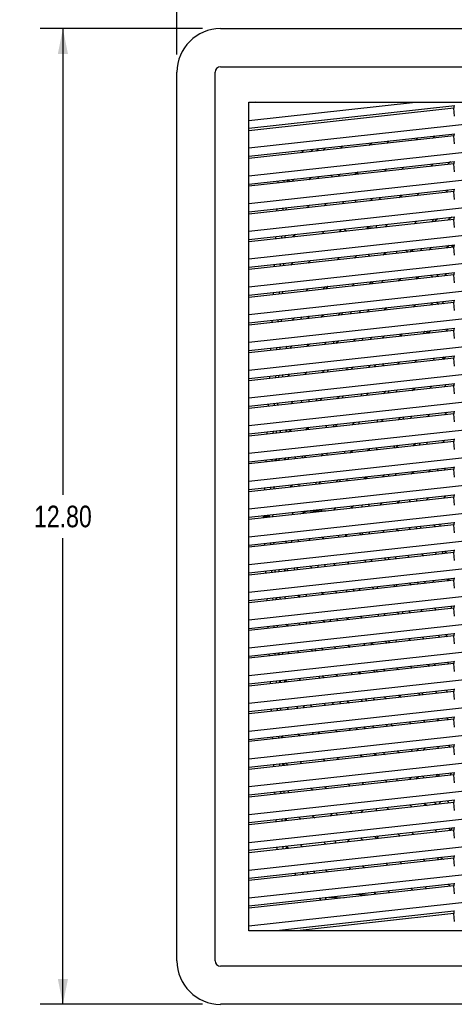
# Model space of a CAD drawing. Header units: inches. Extents: x 0 to 56.7, y 0 to 36.7.
# Tile 5 of 22: x 11 to 16.7, y 11.4 to 24.3. Entities that reach past the tile are written whole.
import ezdxf

# ---------------------------------------------------------------- set-up
doc = ezdxf.new("R2010")
doc.units = ezdxf.units.IN
doc.header["$LTSCALE"] = 3.116667
doc.header["$MEASUREMENT"] = 0
doc.layers.get('0').update_dxf_attribs({"linetype": 'CONTINUOUS'})
doc.styles.get("Standard").update_dxf_attribs({"font": 'txt', "width": 0.8})
doc.dimstyles.new('DIMSTYLE_1', dxfattribs={"dimtxt": 0.283333, "dimasz": 0.333333, "dimexe": 0.09, "dimexo": 0.07, "dimgap": 0.0425, "dimtad": 0, "dimtih": 1, "dimtoh": 1, "dimzin": 4, "dimdsep": 46, "dimtxsty": 'Standard', "dimblk": '_FILLED', "dimblk1": '_FILLED', "dimblk2": '_FILLED', "dimcen": 0.09, "dimadec": 0, "dimazin": 0, "dimtfac": 1, "dimtofl": 0, "dimtmove": 0, "dimatfit": 3, "dimldrblk": '_FILLED', "dimfxl": 0, "dimtolj": 1, "dimtzin": 4, "dimarcsym": 0})

# ---------------------------------------------------------------- blocks, each defined once
blk = doc.blocks.new('_FILLED')
at = {"color": 0, "linetype": 'ByBlock'}
blk.add_solid([(0, 0), (-1, 0.2), (-1, -0.2)], dxfattribs=at)
blk = doc.blocks.new('*D1')
at = {"color": 2, "linetype": 'Continuous'}
for p, q in [((13.047, 23.872), (13.047, 25.502)), ((25.842, 23.872), (25.842, 25.502)), ((13.047, 25.202), (18.736, 25.202)), ((25.842, 25.202), (20.153, 25.202))]:
    blk.add_line(p, q, dxfattribs=at)
at = {"color": 2, "linetype": 'Continuous', "xscale": 0.3333333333, "yscale": 0.3333333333, "zscale": 0.3333333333, "rotation": 180}
blk.add_blockref('_FILLED', (13.047, 25.202), dxfattribs=at)
at = {"color": 2, "linetype": 'Continuous', "xscale": 0.3333333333, "yscale": 0.3333333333, "zscale": 0.3333333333}
blk.add_blockref('_FILLED', (25.842, 25.202), dxfattribs=at)
at = {"color": 2, "linetype": 'Continuous', "insert": (19.444, 25.343), "char_height": 0.2833, "width": 1.13333, "attachment_point": 2, "line_spacing_factor": 0.9}
blk.add_mtext('12.80', dxfattribs=at)
blk = doc.blocks.new('*D2')
at = {"color": 2, "linetype": 'Continuous'}
for p, q in [((13.384, 24.21), (11.25, 24.21)), ((11.55, 24.21), (11.55, 18.096)), ((11.55, 11.415), (11.55, 17.529)), ((13.384, 11.415), (11.25, 11.415))]:
    blk.add_line(p, q, dxfattribs=at)
at = {"color": 2, "linetype": 'Continuous', "xscale": 0.3333333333, "yscale": 0.3333333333, "zscale": 0.3333333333}
for p, rotation in [((11.55, 24.21), 90), ((11.55, 11.415), 270)]:
    blk.add_blockref('_FILLED', p, dxfattribs=dict(at, rotation=rotation))
at = {"color": 2, "linetype": 'Continuous', "insert": (11.55, 17.954), "char_height": 0.2833, "width": 1.13333, "attachment_point": 2, "line_spacing_factor": 0.9}
blk.add_mtext('12.80', dxfattribs=at)

msp = doc.modelspace()

# ---------------------------------------------------------------- linework, layer by layer
at = {"color": 6, "linetype": 'Continuous'}
for p, q in [((13.618, 24.21), (25.271, 24.21)), ((13.047, 11.985), (13.047, 23.639)), ((13.547, 11.985), (13.547, 23.639)), ((13.618, 23.71), (25.271, 23.71)), ((13.992, 12.379), (13.992, 23.245)), ((13.992, 23.245), (24.897, 23.245)), ((13.992, 23.006), (16.179, 23.245)), ((14.084, 23.245), (13.992, 23.235)), ((19.444, 23.239), (13.992, 22.642)), ((16.693, 23.196), (13.992, 22.901)), ((16.683, 23.166), (13.992, 22.871)), ((16.683, 23.196), (16.683, 23.166)), ((16.688, 23.061), (16.683, 23.166)), ((19.444, 22.875), (13.992, 22.277)), ((13.992, 22.536), (16.693, 22.832)), ((16.683, 22.802), (13.992, 22.507)), ((15.829, 22.738), (15.796, 22.704)), ((16.177, 22.746), (16.21, 22.779)), ((16.435, 22.804), (16.402, 22.771)), ((16.683, 22.832), (16.683, 22.802)), ((16.688, 22.697), (16.683, 22.802)), ((14.71, 22.615), (14.677, 22.582)), ((14.835, 22.629), (14.802, 22.596)), ((14.877, 22.604), (14.91, 22.637)), ((14.964, 22.613), (14.997, 22.646)), ((15.222, 22.671), (15.189, 22.638)), ((15.57, 22.68), (15.604, 22.713)), ((19.444, 22.51), (13.992, 21.913)), ((13.992, 22.172), (16.693, 22.468)), ((16.683, 22.468), (16.683, 22.437)), ((16.683, 22.437), (13.992, 22.143)), ((15.768, 22.337), (15.801, 22.37)), ((16.026, 22.395), (15.993, 22.362)), ((16.374, 22.404), (16.408, 22.437)), ((16.633, 22.461), (16.6, 22.428)), ((16.688, 22.332), (16.683, 22.437)), ((14.373, 22.214), (14.371, 22.184)), ((14.452, 22.223), (14.451, 22.193)), ((14.498, 22.198), (14.499, 22.226)), ((14.528, 22.201), (14.499, 22.227)), ((14.555, 22.204), (14.588, 22.238)), ((14.813, 22.262), (14.78, 22.229)), ((14.913, 22.244), (14.886, 22.27)), ((15.067, 22.29), (15.094, 22.263)), ((15.161, 22.271), (15.195, 22.304)), ((15.42, 22.329), (15.387, 22.295)), ((15.412, 22.321), (15.431, 22.3)), ((19.444, 22.146), (13.992, 21.549)), ((13.992, 21.808), (16.693, 22.104)), ((16.572, 22.061), (16.605, 22.094)), ((16.683, 22.104), (16.683, 22.073)), ((16.683, 22.073), (13.992, 21.778)), ((15.394, 21.932), (15.394, 21.962)), ((15.617, 21.986), (15.584, 21.953)), ((15.698, 21.995), (15.722, 21.968)), ((15.965, 21.995), (15.999, 22.028)), ((16.224, 22.052), (16.191, 22.019)), ((16.688, 21.968), (16.683, 22.073)), ((14.357, 21.848), (14.356, 21.818)), ((14.436, 21.857), (14.435, 21.827)), ((14.482, 21.832), (14.483, 21.862)), ((14.753, 21.862), (14.786, 21.895)), ((15.011, 21.92), (14.978, 21.886)), ((15.241, 21.915), (15.215, 21.942)), ((19.444, 21.782), (13.992, 21.185)), ((13.992, 21.444), (16.693, 21.74)), ((16.683, 21.709), (13.992, 21.414)), ((16.421, 21.71), (16.388, 21.677)), ((16.683, 21.74), (16.683, 21.709)), ((16.688, 21.604), (16.683, 21.709)), ((15.208, 21.577), (15.175, 21.544)), ((15.267, 21.554), (15.237, 21.58)), ((15.535, 21.583), (15.554, 21.602)), ((15.564, 21.593), (15.543, 21.614)), ((15.557, 21.586), (15.564, 21.593)), ((15.564, 21.593), (15.564, 21.593)), ((15.621, 21.593), (15.564, 21.593)), ((15.815, 21.644), (15.782, 21.61)), ((16.163, 21.652), (16.196, 21.685)), ((14.341, 21.482), (14.34, 21.452)), ((14.42, 21.491), (14.419, 21.461)), ((14.466, 21.466), (14.467, 21.496)), ((14.602, 21.511), (14.569, 21.478)), ((14.95, 21.519), (14.983, 21.552)), ((19.444, 21.418), (13.992, 20.821)), ((13.992, 21.08), (16.693, 21.376)), ((16.683, 21.345), (13.992, 21.05)), ((16.124, 21.313), (16.151, 21.287)), ((16.266, 21.299), (16.24, 21.326)), ((16.361, 21.31), (16.394, 21.343)), ((16.619, 21.367), (16.586, 21.334)), ((16.683, 21.376), (16.683, 21.345)), ((16.688, 21.24), (16.683, 21.345)), ((15.148, 21.177), (15.181, 21.21)), ((15.406, 21.235), (15.373, 21.201)), ((15.754, 21.243), (15.787, 21.276)), ((15.934, 21.263), (15.934, 21.291)), ((16.052, 21.305), (16.078, 21.279)), ((19.444, 21.054), (13.992, 20.457)), ((14.325, 21.116), (14.324, 21.086)), ((14.404, 21.125), (14.403, 21.095)), ((14.45, 21.1), (14.451, 21.13)), ((14.541, 21.11), (14.574, 21.143)), ((14.799, 21.168), (14.766, 21.135)), ((13.992, 20.715), (16.693, 21.011)), ((16.683, 20.981), (13.992, 20.686)), ((15.952, 20.901), (15.985, 20.934)), ((16.204, 20.953), (16.177, 20.925)), ((16.204, 20.958), (16.204, 20.953)), ((16.204, 20.953), (16.204, 20.953)), ((16.226, 20.931), (16.204, 20.953)), ((16.38, 20.977), (16.406, 20.95)), ((16.453, 20.985), (16.479, 20.958)), ((16.558, 20.967), (16.591, 21)), ((16.578, 20.987), (16.568, 20.998)), ((16.683, 21.011), (16.683, 20.981)), ((16.688, 20.876), (16.683, 20.981)), ((14.739, 20.768), (14.772, 20.801)), ((14.997, 20.826), (14.964, 20.792)), ((15.345, 20.834), (15.378, 20.867)), ((15.603, 20.892), (15.57, 20.859)), ((19.444, 20.69), (13.992, 20.092)), ((14.309, 20.75), (14.308, 20.721)), ((14.388, 20.759), (14.387, 20.729)), ((14.434, 20.734), (14.435, 20.764)), ((13.992, 20.351), (16.693, 20.647)), ((16.683, 20.617), (13.992, 20.322)), ((15.801, 20.549), (15.768, 20.516)), ((16.149, 20.558), (16.182, 20.591)), ((16.407, 20.616), (16.374, 20.583)), ((16.455, 20.621), (16.481, 20.594)), ((16.554, 20.602), (16.527, 20.629)), ((16.683, 20.647), (16.683, 20.617)), ((16.688, 20.512), (16.683, 20.617)), ((14.588, 20.417), (14.555, 20.383)), ((14.936, 20.425), (14.969, 20.458)), ((15.194, 20.483), (15.161, 20.45)), ((15.543, 20.492), (15.576, 20.525)), ((19.444, 20.325), (13.992, 19.728)), ((13.992, 19.987), (16.693, 20.283)), ((14.293, 20.384), (14.292, 20.355)), ((14.372, 20.393), (14.371, 20.363)), ((14.418, 20.369), (14.419, 20.398)), ((16.605, 20.273), (16.572, 20.24)), ((16.683, 20.283), (16.683, 20.252)), ((16.683, 20.252), (13.992, 19.958)), ((15.74, 20.149), (15.773, 20.182)), ((15.998, 20.207), (15.965, 20.174)), ((16.347, 20.216), (16.38, 20.249)), ((16.688, 20.147), (16.683, 20.252)), ((14.277, 20.018), (14.276, 19.989)), ((14.356, 20.027), (14.355, 19.997)), ((14.402, 20.003), (14.404, 20.032)), ((14.527, 20.016), (14.56, 20.049)), ((14.785, 20.074), (14.752, 20.041)), ((15.134, 20.083), (15.167, 20.116)), ((15.392, 20.141), (15.359, 20.107)), ((19.444, 19.961), (13.992, 19.364)), ((13.992, 19.623), (16.693, 19.919)), ((16.683, 19.888), (13.992, 19.593)), ((16.544, 19.873), (16.577, 19.906)), ((16.683, 19.919), (16.683, 19.888)), ((16.688, 19.783), (16.683, 19.888)), ((15.331, 19.74), (15.364, 19.773)), ((15.589, 19.798), (15.556, 19.765)), ((15.938, 19.807), (15.971, 19.84)), ((16.196, 19.864), (16.163, 19.831)), ((14.261, 19.652), (14.26, 19.623)), ((14.34, 19.661), (14.339, 19.631)), ((14.386, 19.637), (14.388, 19.666)), ((14.434, 19.671), (14.433, 19.642)), ((14.512, 19.65), (14.513, 19.68)), ((14.516, 19.68), (14.514, 19.651)), ((14.725, 19.674), (14.758, 19.707)), ((14.983, 19.732), (14.95, 19.698)), ((19.444, 19.597), (13.992, 19)), ((13.992, 19.259), (16.693, 19.555)), ((16.683, 19.524), (13.992, 19.229)), ((16.393, 19.522), (16.36, 19.489)), ((16.683, 19.555), (16.683, 19.524)), ((16.688, 19.419), (16.683, 19.524)), ((15.181, 19.389), (15.147, 19.356)), ((15.529, 19.398), (15.562, 19.431)), ((15.787, 19.455), (15.754, 19.422)), ((16.135, 19.464), (16.168, 19.497)), ((14.245, 19.287), (14.244, 19.257)), ((14.324, 19.295), (14.323, 19.266)), ((14.37, 19.271), (14.372, 19.3)), ((14.574, 19.323), (14.541, 19.289)), ((14.922, 19.331), (14.955, 19.364)), ((19.444, 19.233), (13.992, 18.636)), ((13.992, 18.895), (16.683, 19.189)), ((16.683, 19.16), (13.992, 18.865)), ((15.985, 19.113), (15.951, 19.08)), ((16.333, 19.121), (16.366, 19.155)), ((16.591, 19.179), (16.558, 19.146)), ((16.683, 19.189), (16.693, 19.19)), ((16.683, 19.189), (16.683, 19.16)), ((16.688, 19.055), (16.683, 19.16)), ((15.12, 18.989), (15.153, 19.022)), ((15.378, 19.047), (15.345, 19.013)), ((15.726, 19.055), (15.76, 19.088)), ((19.444, 18.869), (13.992, 18.272)), ((14.229, 18.921), (14.228, 18.891)), ((14.308, 18.929), (14.307, 18.9)), ((14.354, 18.905), (14.356, 18.935)), ((14.402, 18.94), (14.401, 18.91)), ((14.48, 18.919), (14.481, 18.948)), ((14.484, 18.949), (14.483, 18.919)), ((14.513, 18.922), (14.546, 18.955)), ((14.772, 18.98), (14.738, 18.947)), ((13.992, 18.53), (16.683, 18.825)), ((16.683, 18.796), (13.992, 18.501)), ((15.924, 18.713), (15.957, 18.746)), ((16.182, 18.77), (16.149, 18.737)), ((16.53, 18.779), (16.564, 18.812)), ((16.683, 18.825), (16.693, 18.826)), ((16.683, 18.825), (16.683, 18.796)), ((16.688, 18.691), (16.683, 18.796)), ((14.711, 18.58), (14.744, 18.613)), ((14.969, 18.638), (14.936, 18.604)), ((15.317, 18.646), (15.351, 18.679)), ((15.576, 18.704), (15.542, 18.671)), ((19.444, 18.505), (13.992, 17.907)), ((14.213, 18.555), (14.212, 18.525)), ((14.292, 18.563), (14.291, 18.534)), ((14.338, 18.539), (14.34, 18.569)), ((14.363, 18.571), (14.339, 18.547)), ((14.386, 18.574), (14.385, 18.544)), ((14.464, 18.553), (14.465, 18.582)), ((14.468, 18.583), (14.467, 18.553)), ((13.992, 18.166), (16.683, 18.461)), ((16.683, 18.431), (13.992, 18.137)), ((15.515, 18.304), (15.548, 18.337)), ((15.773, 18.361), (15.74, 18.328)), ((16.121, 18.37), (16.155, 18.403)), ((16.38, 18.428), (16.346, 18.395)), ((16.683, 18.461), (16.693, 18.462)), ((16.683, 18.461), (16.683, 18.431)), ((16.688, 18.326), (16.683, 18.431)), ((14.56, 18.229), (14.527, 18.195)), ((14.908, 18.237), (14.942, 18.27)), ((15.167, 18.295), (15.133, 18.262)), ((19.444, 18.14), (13.992, 17.543)), ((13.992, 17.802), (16.683, 18.097)), ((14.197, 18.189), (14.196, 18.159)), ((14.276, 18.197), (14.275, 18.168)), ((14.322, 18.173), (14.324, 18.203)), ((14.323, 18.192), (14.335, 18.204)), ((16.577, 18.085), (16.544, 18.052)), ((16.683, 18.097), (16.693, 18.098)), ((16.683, 18.097), (16.683, 18.067)), ((16.683, 18.067), (13.992, 17.773)), ((15.364, 17.952), (15.331, 17.919)), ((15.712, 17.961), (15.746, 17.994)), ((15.971, 18.019), (15.937, 17.986)), ((16.319, 18.027), (16.352, 18.061)), ((16.688, 17.962), (16.683, 18.067)), ((14.181, 17.823), (14.181, 17.812)), ((14.26, 17.832), (14.259, 17.812)), ((14.307, 17.812), (14.308, 17.837)), ((14.574, 17.836), (14.562, 17.865)), ((14.666, 17.846), (14.752, 17.882)), ((15.001, 17.883), (14.755, 17.883)), ((15.106, 17.895), (15.139, 17.928)), ((19.444, 17.776), (13.992, 17.179)), ((13.992, 17.438), (16.683, 17.733)), ((16.683, 17.703), (13.992, 17.408)), ((14.181, 17.812), (14.181, 17.793)), ((14.259, 17.812), (14.181, 17.812)), ((14.259, 17.812), (14.26, 17.802)), ((14.307, 17.807), (14.307, 17.812)), ((16.413, 17.703), (16.44, 17.677)), ((16.683, 17.733), (16.693, 17.734)), ((16.683, 17.733), (16.683, 17.703)), ((16.688, 17.598), (16.683, 17.703)), ((15.286, 17.55), (15.259, 17.577)), ((15.44, 17.597), (15.466, 17.57)), ((15.772, 17.603), (15.746, 17.63)), ((15.926, 17.65), (15.953, 17.623)), ((16.259, 17.657), (16.233, 17.683)), ((14.195, 17.46), (14.196, 17.431)), ((14.274, 17.469), (14.275, 17.439)), ((14.322, 17.445), (14.32, 17.474)), ((14.466, 17.49), (14.493, 17.463)), ((14.799, 17.497), (14.772, 17.523)), ((14.953, 17.543), (14.98, 17.517)), ((19.444, 17.412), (13.992, 16.815)), ((13.992, 17.074), (16.683, 17.369)), ((16.683, 17.339), (13.992, 17.044)), ((16.255, 17.322), (16.281, 17.295)), ((16.587, 17.329), (16.561, 17.355)), ((16.683, 17.369), (16.683, 17.339)), ((16.683, 17.369), (16.693, 17.369)), ((16.688, 17.234), (16.683, 17.339)), ((15.127, 17.169), (15.101, 17.195)), ((15.281, 17.215), (15.308, 17.188)), ((15.614, 17.222), (15.587, 17.249)), ((15.768, 17.268), (15.795, 17.242)), ((16.101, 17.275), (16.074, 17.302)), ((19.444, 17.048), (13.992, 16.451)), ((14.21, 17.098), (14.211, 17.068)), ((14.288, 17.106), (14.29, 17.077)), ((14.337, 17.082), (14.335, 17.111)), ((14.383, 17.117), (14.384, 17.087)), ((14.463, 17.096), (14.461, 17.125)), ((14.464, 17.126), (14.466, 17.096)), ((14.64, 17.115), (14.614, 17.142)), ((14.794, 17.162), (14.821, 17.135)), ((13.992, 16.71), (16.683, 17.004)), ((16.683, 16.975), (13.992, 16.68)), ((15.942, 16.894), (15.915, 16.92)), ((16.096, 16.94), (16.123, 16.913)), ((16.429, 16.947), (16.402, 16.974)), ((16.583, 16.993), (16.61, 16.967)), ((16.683, 17.004), (16.693, 17.005)), ((16.683, 17.004), (16.683, 16.975)), ((16.688, 16.87), (16.683, 16.975)), ((14.969, 16.787), (14.942, 16.814)), ((15.123, 16.834), (15.149, 16.807)), ((15.455, 16.84), (15.429, 16.867)), ((15.609, 16.887), (15.636, 16.86)), ((19.444, 16.684), (13.992, 16.086)), ((14.225, 16.735), (14.226, 16.706)), ((14.303, 16.744), (14.304, 16.714)), ((14.351, 16.719), (14.35, 16.749)), ((14.353, 16.749), (14.354, 16.72)), ((14.399, 16.754), (14.4, 16.725)), ((14.482, 16.734), (14.455, 16.76)), ((14.636, 16.78), (14.663, 16.754)), ((13.992, 16.345), (16.683, 16.64)), ((16.683, 16.611), (13.992, 16.316)), ((15.784, 16.512), (15.757, 16.539)), ((15.938, 16.559), (15.964, 16.532)), ((16.27, 16.565), (16.244, 16.592)), ((16.424, 16.612), (16.451, 16.585)), ((16.683, 16.64), (16.693, 16.641)), ((16.683, 16.64), (16.683, 16.611)), ((16.688, 16.506), (16.683, 16.611)), ((14.494, 16.382), (14.493, 16.4)), ((14.496, 16.401), (14.497, 16.379)), ((14.81, 16.406), (14.783, 16.432)), ((14.964, 16.452), (14.991, 16.425)), ((15.297, 16.459), (15.27, 16.485)), ((15.451, 16.505), (15.478, 16.479)), ((19.444, 16.319), (13.992, 15.722)), ((13.992, 15.981), (16.683, 16.276)), ((14.24, 16.373), (14.241, 16.343)), ((14.318, 16.381), (14.319, 16.352)), ((14.366, 16.357), (14.365, 16.386)), ((14.477, 16.399), (14.504, 16.372)), ((16.683, 16.276), (16.693, 16.277)), ((16.683, 16.276), (16.683, 16.246)), ((16.683, 16.246), (13.992, 15.952)), ((15.625, 16.131), (15.598, 16.157)), ((15.779, 16.177), (15.806, 16.15)), ((16.112, 16.184), (16.085, 16.211)), ((16.266, 16.23), (16.293, 16.204)), ((16.599, 16.237), (16.572, 16.264)), ((16.688, 16.141), (16.683, 16.246)), ((14.333, 16.019), (14.334, 15.989)), ((14.381, 15.994), (14.38, 16.024)), ((14.385, 16.024), (14.386, 15.995)), ((14.431, 16.029), (14.432, 16)), ((14.51, 16.009), (14.509, 16.038)), ((14.512, 16.038), (14.513, 16.009)), ((14.652, 16.024), (14.625, 16.051)), ((14.806, 16.07), (14.832, 16.044)), ((15.138, 16.077), (15.112, 16.104)), ((15.292, 16.124), (15.319, 16.097)), ((19.444, 15.955), (13.992, 15.358)), ((13.992, 15.617), (16.683, 15.912)), ((14.255, 16.01), (14.256, 15.981)), ((16.594, 15.902), (16.621, 15.875)), ((16.683, 15.912), (16.693, 15.913)), ((16.683, 15.912), (16.683, 15.882)), ((16.683, 15.882), (13.992, 15.588)), ((15.467, 15.749), (15.44, 15.776)), ((15.621, 15.796), (15.647, 15.769)), ((15.953, 15.802), (15.927, 15.829)), ((16.107, 15.849), (16.134, 15.822)), ((16.44, 15.856), (16.413, 15.882)), ((16.688, 15.777), (16.683, 15.882)), ((14.269, 15.648), (14.271, 15.618)), ((14.348, 15.656), (14.349, 15.627)), ((14.396, 15.632), (14.395, 15.661)), ((14.4, 15.662), (14.402, 15.632)), ((14.493, 15.642), (14.466, 15.669)), ((14.647, 15.689), (14.674, 15.662)), ((14.98, 15.696), (14.953, 15.722)), ((15.134, 15.742), (15.16, 15.716)), ((19.444, 15.591), (13.992, 14.994)), ((13.992, 15.253), (16.683, 15.548)), ((16.683, 15.518), (13.992, 15.223)), ((16.282, 15.474), (16.255, 15.501)), ((16.435, 15.521), (16.462, 15.494)), ((16.683, 15.548), (16.693, 15.549)), ((16.683, 15.548), (16.683, 15.518)), ((16.688, 15.413), (16.683, 15.518)), ((15.308, 15.368), (15.281, 15.394)), ((15.462, 15.414), (15.489, 15.387)), ((15.795, 15.421), (15.768, 15.448)), ((15.949, 15.467), (15.975, 15.441)), ((14.284, 15.285), (14.286, 15.256)), ((14.363, 15.294), (14.364, 15.264)), ((14.411, 15.269), (14.41, 15.299)), ((14.489, 15.307), (14.515, 15.281)), ((14.821, 15.314), (14.795, 15.341)), ((14.975, 15.361), (15.002, 15.334)), ((19.444, 15.227), (13.992, 14.63)), ((13.992, 14.889), (16.693, 15.185)), ((16.683, 15.154), (13.992, 14.859)), ((16.123, 15.093), (16.096, 15.119)), ((16.277, 15.139), (16.304, 15.112)), ((16.485, 15.162), (16.452, 15.129)), ((16.61, 15.146), (16.583, 15.173)), ((16.596, 15.144), (16.603, 15.152)), ((16.683, 15.185), (16.683, 15.154)), ((16.688, 15.049), (16.683, 15.154)), ((14.817, 14.979), (14.843, 14.952)), ((15.149, 14.986), (15.123, 15.013)), ((15.304, 15.032), (15.33, 15.006)), ((15.636, 15.039), (15.61, 15.066)), ((15.79, 15.086), (15.817, 15.059)), ((19.444, 14.863), (13.992, 14.266)), ((14.299, 14.922), (14.3, 14.893)), ((14.378, 14.931), (14.379, 14.902)), ((14.426, 14.907), (14.425, 14.936)), ((14.432, 14.937), (14.433, 14.908)), ((14.663, 14.933), (14.636, 14.959)), ((13.992, 14.525), (16.693, 14.82)), ((16.683, 14.79), (13.992, 14.495)), ((15.964, 14.711), (15.938, 14.738)), ((16.119, 14.757), (16.145, 14.731)), ((16.187, 14.735), (16.22, 14.769)), ((16.277, 14.745), (16.31, 14.778)), ((16.474, 14.767), (16.474, 14.796)), ((16.605, 14.811), (16.632, 14.784)), ((16.615, 14.802), (16.626, 14.813)), ((16.683, 14.82), (16.683, 14.79)), ((16.688, 14.685), (16.683, 14.79)), ((14.658, 14.598), (14.685, 14.571)), ((14.991, 14.604), (14.964, 14.631)), ((15.145, 14.651), (15.172, 14.624)), ((15.478, 14.658), (15.451, 14.684)), ((15.632, 14.704), (15.658, 14.678)), ((19.444, 14.499), (13.992, 13.901)), ((14.314, 14.56), (14.315, 14.53)), ((14.393, 14.568), (14.394, 14.539)), ((14.441, 14.544), (14.439, 14.574)), ((14.448, 14.575), (14.449, 14.545)), ((14.504, 14.551), (14.478, 14.578)), ((13.992, 14.16), (16.693, 14.456)), ((16.683, 14.426), (13.992, 14.131)), ((15.806, 14.33), (15.779, 14.356)), ((15.934, 14.373), (15.934, 14.344)), ((16.126, 14.394), (16.093, 14.361)), ((16.184, 14.371), (16.217, 14.404)), ((16.293, 14.383), (16.266, 14.409)), ((16.447, 14.429), (16.473, 14.403)), ((16.683, 14.456), (16.683, 14.426)), ((16.688, 14.321), (16.683, 14.426)), ((14.407, 14.206), (14.409, 14.177)), ((14.456, 14.182), (14.454, 14.211)), ((14.5, 14.216), (14.526, 14.189)), ((14.832, 14.223), (14.806, 14.25)), ((14.986, 14.269), (15.013, 14.243)), ((15.319, 14.276), (15.293, 14.303)), ((15.473, 14.323), (15.5, 14.296)), ((13.992, 13.537), (19.444, 14.134)), ((16.693, 14.092), (13.992, 13.796)), ((14.329, 14.197), (14.33, 14.168)), ((16.621, 14.055), (16.594, 14.081)), ((16.683, 14.092), (16.683, 14.061)), ((16.683, 14.061), (13.992, 13.767)), ((15.459, 13.927), (15.492, 13.961)), ((15.664, 13.979), (15.664, 13.95)), ((15.801, 13.994), (15.828, 13.968)), ((16.134, 14.001), (16.108, 14.028)), ((16.288, 14.048), (16.315, 14.021)), ((16.688, 13.956), (16.683, 14.061)), ((14.344, 13.835), (14.345, 13.805)), ((14.422, 13.843), (14.423, 13.814)), ((14.47, 13.819), (14.469, 13.849)), ((14.48, 13.85), (14.481, 13.82)), ((14.674, 13.841), (14.647, 13.868)), ((14.828, 13.888), (14.855, 13.861)), ((15.052, 13.883), (15.09, 13.917)), ((15.161, 13.895), (15.134, 13.921)), ((15.315, 13.941), (15.341, 13.914)), ((13.992, 13.173), (19.444, 13.77)), ((16.693, 13.728), (13.992, 13.432)), ((16.683, 13.697), (13.992, 13.402)), ((16.462, 13.673), (16.436, 13.7)), ((16.616, 13.719), (16.643, 13.693)), ((16.683, 13.728), (16.683, 13.697)), ((16.688, 13.592), (16.683, 13.697)), ((15.309, 13.576), (15.275, 13.543)), ((15.489, 13.566), (15.462, 13.593)), ((15.643, 13.613), (15.67, 13.586)), ((15.688, 13.618), (15.665, 13.591)), ((15.976, 13.62), (15.949, 13.646)), ((16.13, 13.666), (16.156, 13.64)), ((14.359, 13.472), (14.36, 13.443)), ((14.437, 13.481), (14.438, 13.451)), ((14.485, 13.457), (14.484, 13.486)), ((14.515, 13.46), (14.489, 13.486)), ((14.496, 13.479), (14.497, 13.458)), ((14.669, 13.506), (14.696, 13.48)), ((15.002, 13.513), (14.975, 13.54)), ((15.124, 13.556), (15.124, 13.526)), ((13.992, 12.809), (19.444, 13.406)), ((13.992, 13.068), (16.683, 13.363)), ((16.683, 13.333), (13.992, 13.038)), ((16.304, 13.292), (16.277, 13.318)), ((16.458, 13.338), (16.485, 13.311)), ((16.683, 13.363), (16.693, 13.363)), ((16.683, 13.363), (16.683, 13.333)), ((16.688, 13.228), (16.683, 13.333)), ((14.998, 13.178), (15.024, 13.151)), ((15.33, 13.185), (15.304, 13.212)), ((15.319, 13.197), (15.306, 13.182)), ((15.484, 13.231), (15.511, 13.205)), ((15.817, 13.238), (15.79, 13.265)), ((15.971, 13.285), (15.998, 13.258)), ((13.992, 12.445), (19.444, 13.042)), ((14.587, 13.133), (14.613, 13.106)), ((14.687, 13.144), (14.714, 13.117)), ((14.774, 13.124), (14.747, 13.151)), ((14.854, 13.133), (14.854, 13.162)), ((13.992, 12.704), (16.683, 12.999)), ((16.683, 12.969), (13.992, 12.674)), ((16.145, 12.91), (16.119, 12.937)), ((16.299, 12.957), (16.326, 12.93)), ((16.632, 12.963), (16.605, 12.99)), ((16.683, 12.999), (16.693, 12.999)), ((16.683, 12.999), (16.683, 12.969)), ((16.688, 12.864), (16.683, 12.969)), ((14.915, 12.805), (14.941, 12.778)), ((15.007, 12.815), (14.994, 12.784)), ((15.047, 12.819), (15.24, 12.811)), ((15.548, 12.845), (15.355, 12.853)), ((15.659, 12.857), (15.632, 12.883)), ((15.813, 12.903), (15.839, 12.876)), ((16.683, 12.634), (14.354, 12.379)), ((16.683, 12.605), (14.624, 12.379)), ((16.683, 12.635), (16.683, 12.605)), ((16.688, 12.5), (16.683, 12.605)), ((24.897, 12.379), (13.992, 12.379)), ((25.271, 11.915), (13.618, 11.915)), ((25.271, 11.415), (13.618, 11.415))]:
    msp.add_line(p, q, dxfattribs=at)
at = {"color": 7, "linetype": 'Continuous'}
for p, q in [((15.554, 21.251), (15.579, 21.224)), ((16.168, 20.577), (16.143, 20.587)), ((15.571, 20.52), (15.561, 20.523)), ((16.351, 20.22), (16.299, 20.24)), ((16.647, 14.451), (16.635, 14.42)), ((16.501, 14.071), (16.489, 14.04)), ((16.655, 13.724), (16.643, 13.693))]:
    msp.add_line(p, q, dxfattribs=at)
at = {"color": 6, "linetype": 'Continuous'}
for points in [[(15.664, 21.625), (15.664, 21.622), (15.664, 21.618), (15.664, 21.613), (15.664, 21.607), (15.664, 21.6), (15.664, 21.597)], [(14.752, 17.882), (14.754, 17.883), (14.755, 17.883)], [(16.69, 12.635), (16.686, 12.635), (16.685, 12.635), (16.683, 12.634)]]:
    msp.add_lwpolyline(points, dxfattribs=at)
at = {"color": 7, "linetype": 'Continuous'}
msp.add_lwpolyline([(15.559, 21.246), (15.565, 21.239), (15.571, 21.23), (15.575, 21.223)], dxfattribs=at)
at = {"color": 6, "linetype": 'Continuous'}
for centre, radius, start, end in [((13.618, 23.639), 0.571, 90, 180), ((13.618, 23.639), 0.0706, 90.0002, 180), ((19.444, 17.813), 5.431, 121.0663, 121.3401), ((19.444, 17.812), 4.906, 127.2229, 127.8901), ((19.444, 17.812), 4.815, 125.4258, 126.1056), ((19.444, 17.812), 4.815, 133.4771, 133.8723), ((19.444, 17.812), 4.504, 127.8384, 128.3709), ((19.444, 17.812), 4.504, 135.8975, 136.2139), ((19.444, 17.812), 4.283, 131.8894, 132.0748), ((19.444, 17.813), 5.352, 145.6808, 146.0932), ((19.444, 17.813), 5.349, 145.6557, 146.0683), ((19.444, 17.812), 4.906, 141.0643, 141.5364), ((19.444, 17.812), 4.815, 139.9502, 140.4657), ((19.444, 17.813), 5.431, 151.2101, 151.5834), ((19.444, 17.813), 5.352, 150.6249, 151.0042), ((19.444, 17.813), 5.349, 150.6042, 150.9837), ((19.444, 17.812), 4.906, 146.7637, 147.2082), ((19.444, 17.812), 4.815, 145.876, 146.3288), ((19.444, 17.812), 4.594, 149.3705, 149.8285), ((19.444, 17.812), 4.504, 148.506, 148.9732), ((19.444, 17.812), 4.193, 145.1321, 145.6638), ((19.444, 17.812), 3.972, 142.3048, 142.9048), ((19.444, 17.813), 5.431, 155.7475, 156.1085), ((19.444, 17.812), 4.906, 152.0636, 152.4853), ((19.444, 17.812), 3.661, 145.4181, 146.0226), ((19.444, 17.812), 3.571, 144.1259, 144.7666), ((19.444, 17.812), 4.594, 154.8417, 155.2774), ((19.444, 17.812), 4.283, 152.2615, 152.7289), ((19.444, 17.812), 4.193, 151.4384, 151.9159), ((19.444, 17.812), 4.815, 156.4397, 156.8376), ((19.444, 17.812), 3.35, 148.8997, 149.5403), ((19.444, 17.812), 3.26, 147.9657, 148.3265), ((19.444, 17.812), 4.504, 159.4364, 159.8512), ((19.444, 17.812), 4.283, 157.9189, 158.3668), ((19.444, 17.812), 3.972, 155.4916, 155.9746), ((19.444, 17.812), 3.882, 154.6856, 155.185), ((19.444, 17.812), 4.906, 161.7718, 162.1467), ((19.444, 17.812), 4.815, 161.2838, 161.6657), ((19.444, 17.812), 3.661, 159.1117, 159.6225), ((19.444, 17.812), 3.571, 158.3694, 158.901), ((19.444, 17.812), 4.594, 164.9296, 165.3213), ((19.444, 17.812), 4.504, 164.4824, 164.882), ((19.444, 17.812), 4.193, 162.7737, 163.2162), ((19.444, 17.812), 3.972, 161.38, 161.8472), ((19.444, 17.812), 4.815, 165.9498, 166.3219), ((19.444, 17.812), 3.661, 165.3107, 165.8051), ((19.444, 17.812), 3.35, 163.2718, 163.8124), ((19.444, 17.812), 3.26, 162.5968, 163.1608), ((19.444, 17.812), 4.906, 170.7824, 171.1396), ((19.444, 17.812), 4.815, 170.4835, 170.8474), ((19.444, 17.812), 4.504, 169.3626, 169.7527), ((19.444, 17.812), 4.283, 168.4694, 168.8798), ((19.444, 17.812), 4.193, 168.0754, 168.1929), ((19.444, 17.812), 3.972, 167.0399, 167.4777), ((19.444, 17.812), 3.882, 166.5581, 167.0243), ((19.444, 17.812), 3.661, 171.2816, 171.7568), ((19.444, 17.812), 3.571, 170.8892, 171.3832), ((19.444, 17.812), 3.35, 169.8449, 169.9596), ((19.444, 17.812), 3.039, 168.1099, 168.6925), ((19.444, 17.812), 2.949, 167.5357, 168.1363), ((19.444, 17.812), 4.906, 175.1487, 175.4826), ((19.444, 17.812), 4.815, 174.919, 175.2767), ((19.444, 17.812), 4.594, 174.3662, 174.7415), ((19.444, 17.812), 4.283, 173.4892, 173.892), ((19.444, 17.812), 4.193, 173.2094, 173.621), ((19.444, 17.812), 3.972, 172.4749, 172.9095), ((19.444, 17.812), 3.972, 177.7971, 178.226), ((19.444, 17.812), 3.882, 177.5979, 178.037), ((19.444, 17.812), 3.35, 176.2159, 176.7251), ((19.444, 17.812), 3.26, 175.9355, 176.459), ((19.444, 17.812), 4.594, 178.9493, 179.1155), ((19.444, 17.812), 4.504, 178.8014, 179.0977), ((19.444, 17.812), 2.949, 181.9369, 182.511), ((19.444, 17.812), 4.283, 183.2837, 183.6782), ((19.444, 17.812), 4.193, 183.2323, 183.6225), ((19.444, 17.812), 3.972, 183.0508, 183.4764), ((19.444, 17.812), 3.882, 182.9757, 183.4112), ((19.444, 17.812), 3.35, 182.455, 182.96), ((19.444, 17.812), 3.26, 182.3493, 182.8685), ((19.444, 17.812), 4.906, 183.6613, 184.0052), ((19.444, 17.812), 4.815, 183.6124, 183.963), ((19.444, 17.812), 3.039, 188.8977, 189.4551), ((19.444, 17.812), 2.949, 188.9789, 189.5538), ((19.444, 17.812), 4.504, 188.0373, 188.4119), ((19.444, 17.812), 4.193, 188.1697, 188.4105), ((19.444, 17.812), 3.972, 188.2763, 188.7018), ((19.444, 17.812), 3.882, 188.6402, 188.7584), ((19.444, 17.812), 3.661, 188.4481, 188.9099), ((19.444, 17.812), 3.571, 188.5038, 188.9775), ((19.444, 17.812), 4.906, 187.8912, 188.2351), ((19.444, 17.812), 4.594, 188.0021, 188.3692), ((19.444, 17.812), 3.661, 194.1422, 194.6085), ((19.444, 17.812), 3.35, 194.8806, 195.3904), ((19.444, 17.812), 3.26, 195.1221, 195.6461), ((19.444, 17.812), 2.949, 196.0669, 196.6477), ((19.444, 17.812), 4.815, 192.2421, 192.5948), ((19.444, 17.812), 4.283, 192.9893, 193.3867), ((19.444, 17.812), 4.193, 193.1359, 193.5419), ((19.444, 17.812), 3.882, 193.6905, 194.1301), ((19.444, 17.812), 4.906, 192.1308, 192.3691), ((19.444, 17.812), 3.972, 198.8265, 199.2608), ((19.444, 17.812), 3.661, 199.9147, 200.3878), ((19.444, 17.812), 3.571, 200.2668, 200.752), ((19.444, 17.812), 3.039, 202.7765, 203.3626), ((19.444, 17.812), 4.906, 196.4042, 196.7544), ((19.444, 17.812), 4.594, 197.0997, 197.4748), ((19.444, 17.812), 4.504, 197.3214, 197.7041), ((19.444, 17.812), 4.193, 198.1558, 198.44), ((19.444, 17.812), 4.283, 202.8985, 203.3085), ((19.444, 17.812), 4.193, 203.2676, 203.6865), ((19.444, 17.812), 3.972, 204.2365, 204.682), ((19.444, 17.812), 3.882, 204.6771, 205.1324), ((19.444, 17.812), 3.35, 207.7382, 208.2804), ((19.444, 17.812), 3.26, 208.6412, 208.9222), ((19.444, 17.812), 4.906, 200.7365, 201.0924), ((19.444, 17.812), 4.815, 201.0158, 201.3784), ((19.444, 17.812), 4.594, 206.4903, 206.8816), ((19.444, 17.812), 4.504, 206.9151, 207.3143), ((19.444, 17.812), 4.283, 208.0244, 208.4444), ((19.444, 17.812), 4.193, 208.5138, 208.9521), ((19.444, 17.812), 3.661, 211.9803, 212.4929), ((19.444, 17.812), 5.431, 203.259, 203.5861), ((19.444, 17.812), 3.972, 215.6724, 216.156), ((19.444, 17.812), 3.661, 218.4409, 218.9941), ((19.444, 17.812), 4.906, 209.693, 210.0665), ((19.444, 17.812), 4.815, 210.2229, 210.5394), ((19.444, 17.812), 4.594, 211.3856, 211.7887), ((19.444, 17.812), 4.504, 211.9228, 212.334), ((19.444, 17.812), 4.193, 213.9886, 214.4467), ((19.444, 17.812), 5.431, 207.3058, 207.6389), ((19.444, 17.812), 5.352, 207.6309, 207.9692), ((19.444, 17.812), 5.349, 207.6424, 207.9809), ((19.444, 17.812), 5.352, 211.8553, 212.2015), ((19.444, 17.812), 5.349, 211.8693, 212.2158), ((19.444, 17.812), 4.906, 214.3883, 214.7732), ((19.444, 17.812), 4.815, 214.9586, 215.3558), ((19.444, 17.812), 4.504, 217.151, 217.5943), ((19.444, 17.812), 4.906, 219.2932, 219.7109), ((19.444, 17.812), 4.815, 220.0091, 220.4347), ((19.444, 17.812), 4.504, 228.655, 229.1523), ((19.444, 17.812), 4.906, 230.1226, 230.5889), ((19.444, 17.812), 4.815, 231.1567, 231.6649), ((19.444, 17.812), 5.352, 236.6439, 237.1319), ((19.444, 17.812), 5.349, 236.679, 237.1671), ((13.618, 11.985), 0.571, 180, 270), ((13.618, 11.985), 0.0706, 180.0002, 270)]:
    msp.add_arc(centre, radius, start, end, dxfattribs=at)
at = {"color": 7, "linetype": 'Continuous'}
for start, end in [(147.6442, 148.0744), (152.7674, 153.1676), (162.2541, 162.6263), (171.0764, 171.4236), (187.8617, 188.1986), (196.2143, 196.555), (204.7916, 205.1498), (209.2374, 209.6051)]:
    msp.add_arc((19.444, 17.812), 4.997, start, end, dxfattribs=at)

# ---------------------------------------------------------------- dimensions: what is measured, and where the dimension line sits
at = {"color": 2, "linetype": 'Continuous'}
for base, p1, p2, angle, picture, middle in [((13.0467, 25.2016), (25.842, 23.8024), (13.0467, 23.8024), 180, '*D1', (19.4444, 25.2016)), ((11.5496, 11.4146), (13.4543, 24.2099), (13.4543, 11.4146), 270, '*D2', (11.5496, 17.8123))]:
    dim = msp.add_linear_dim(base=base, p1=p1, p2=p2, angle=angle, dimstyle='DIMSTYLE_1', dxfattribs=at)
    dim.commit()
    dim.dimension.update_dxf_attribs({"geometry": picture, "text_midpoint": middle, "dimtype": 160})

doc.saveas('drawing.dxf')
